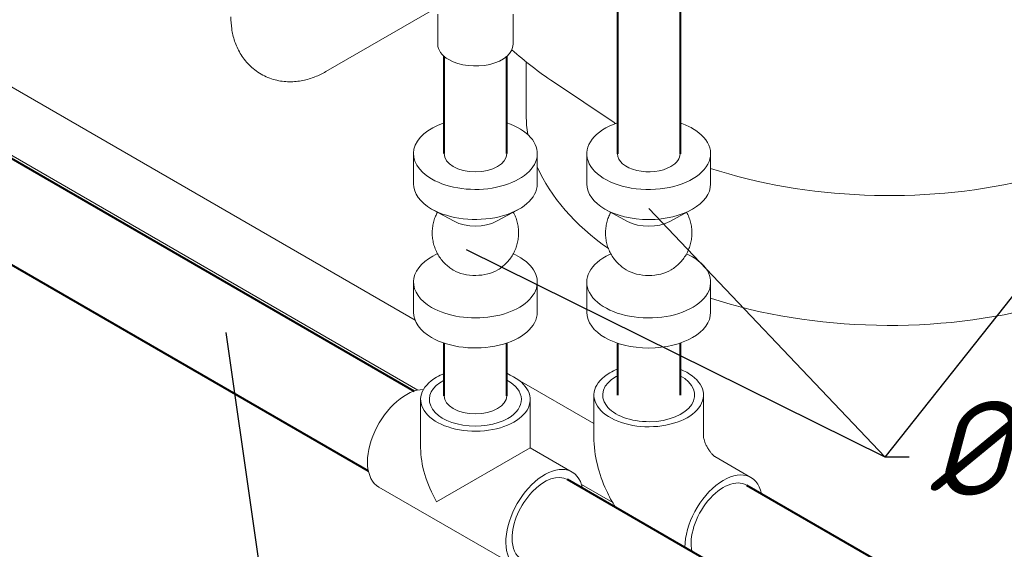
# Model space of a CAD drawing. Extents: x 4114239 to 5838486, y 780458 to 1383318.
# Tile 18 of 231: x 4332112 to 4335684, y 1010832 to 1012752. Entities that reach past the tile are written whole.
import ezdxf

# ---------------------------------------------------------------- set-up
doc = ezdxf.new("R2010")
doc.units = 0
doc.header["$MEASUREMENT"] = 0
doc.layers.add('Основные', color=160, linetype='Continuous', lineweight=40)
doc.styles.add('ГОСТ 250', font='isocpeui.ttf', dxfattribs={"height": 300})

msp = doc.modelspace()

# ---------------------------------------------------------------- linework, layer by layer
at = {"linetype": 'Continuous', "lineweight": 40, "extrusion": (5.55112e-17, 0.816497, 0.57735)}
for p, q in [((4334280.3386, 1012829.4777), (4334280.3386, 1012266.0836, 0)), ((4334507.9853, 1012829.4777), (4334507.9853, 1012266.0836, 0)), ((4331472.7907, 1012601.1652, 0), (4333543.7462, 1011405.4984)), ((4333651.5495, 1012266.3222), (4333651.5495, 1012619.3635)), ((4333879.1962, 1012266.3222, 0), (4333879.1962, 1012619.3635, 0)), ((4331305.8498, 1012312.0151, 0), (4333376.8053, 1011116.3484, 0)), ((4333651.5495, 1011388.644, 0), (4333651.5495, 1011579.5607)), ((4333879.1962, 1011388.644), (4333879.1962, 1011579.5607, 0)), ((4334280.3386, 1011579.3221), (4334280.3386, 1011390.7344, 0)), ((4334507.9853, 1011579.3221), (4334507.9853, 1011390.7344, 0)), ((4337171.8064, 1009310.8369), (4334099.9572, 1011084.3698)), ((4334749.3506, 1011064.6797, 0), (4337189.4259, 1009655.9016, 0))]:
    msp.add_line(p, q, dxfattribs=at)
at = {"color": 0, "linetype": 'Continuous', "lineweight": 0, "extrusion": (5.55112e-17, 0.816497, 0.57735)}
for p, q in [((4333621.4205, 1012794.1347), (4333222.3405, 1012563.7258, 0)), ((4333628.7848, 1012662.9546, 0), (4333628.7848, 1012771.9068, 0)), ((4333901.9608, 1012662.9546), (4333901.9608, 1012771.9999, 0)), ((4331675.5996, 1012742.86), (4333546.2621, 1011662.8326, 0)), ((4333949.9382, 1012404.0941, 0), (4333949.9382, 1012598.8944)), ((4333556.6515, 1011409.0039), (4331523.357, 1012582.9271, 0)), ((4334268.6645, 1012378.9168), (4334048.4729, 1012526.6865)), ((4333540.7615, 1012266.3222, 0), (4333540.7615, 1012157.2768, 0)), ((4333989.9842, 1012266.3222, 0), (4333989.9842, 1012157.2768)), ((4334169.5506, 1012266.0836, 0), (4334169.5506, 1012157.0383, 0)), ((4334618.7733, 1012266.0836, 0), (4334618.7733, 1012157.0383, 0)), ((4333688.2297, 1012020.9358), (4333611.0865, 1012063.0325, 0)), ((4333842.516, 1012020.9358, 0), (4333919.6592, 1012063.0325, 0)), ((4334317.0188, 1012020.6972, 0), (4334239.8756, 1012062.7939)), ((4334471.3051, 1012020.6972, 0), (4334548.4483, 1012062.7939)), ((4333627.8264, 1011903.7805), (4333611.0865, 1011894.6456, 0)), ((4333902.9193, 1011903.7805, 0), (4333919.6592, 1011894.6456, 0)), ((4334256.6155, 1011903.5419), (4334239.8756, 1011894.407, 0)), ((4334531.7084, 1011903.5419, 0), (4334548.4483, 1011894.407, 0)), ((4333540.7615, 1011800.4012, 0), (4333540.7615, 1011691.3559)), ((4333989.9842, 1011800.4012), (4333989.9842, 1011691.3559, 0)), ((4334169.5506, 1011800.1627), (4334169.5506, 1011691.1174, 0)), ((4334618.7733, 1011800.1627, 0), (4334618.7733, 1011691.1174, 0)), ((4333879.1962, 1011470.613), (4333891.9361, 1011463.2576, 0)), ((4333918.6951, 1011447.8083), (4334195.3505, 1011288.0812, 0)), ((4333566.5614, 1011199.5593, 0), (4333566.5614, 1011374.7369, 0)), ((4333964.1842, 1011199.5593, 0), (4333964.1842, 1011374.7369, 0)), ((4334195.3505, 1011390.7344, 0), (4334195.3505, 1011239.5579, 0)), ((4334592.9733, 1011390.7344, 0), (4334592.9733, 1011239.5579)), ((4333964.1842, 1011199.5593, 0), (4333624.7919, 1011003.6111, 0)), ((4333964.1842, 1011199.5593, 0), (4334115.8925, 1011111.9705, 0)), ((4334765.2858, 1011092.2804), (4334634.3632, 1011167.8686)), ((4333414.8532, 1011057.5805), (4333917.0811, 1010767.6191, 0)), ((4334263.5022, 1011000.9035), (4334150.5236, 1011066.1318))]:
    msp.add_line(p, q, dxfattribs=at)
for q in [(4335909.457, 1011995.6468), (4333732.4892, 1011917.4812)]:
    msp.add_line((4335251.88, 1011165.935), q)
at = {"color": 7, "lineweight": 25, "ltscale": 1000}
for points in [[(4335339.3881, 1011165.935), (4335251.88, 1011165.935), (4334394.1619, 1012067.8194)], [(4332970.4508, 1010241.2084), (4333057.9589, 1010241.2084), (4332861.1844, 1011617.5087)]]:
    msp.add_lwpolyline(points, dxfattribs=at)
at = {"color": 0, "linetype": 'Continuous', "lineweight": 0, "extrusion": (1.13953e-16, 1.66533e-16, -1)}
for start_param, end_param in [(2.35619449, 3.141592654), (0, 2.35619449)]:
    msp.add_ellipse((4333765.3728, 1012662.9546, 0), major_axis=(136.588, 0), ratio=0.577350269, start_param=start_param, end_param=end_param, dxfattribs=at)
at = {"color": 0, "linetype": 'Continuous', "lineweight": 0, "extrusion": (1.38741e-16, 1.11022e-16, -1)}
for centre, major_axis, start_param, end_param in [((4333765.3728, 1012266.3222, 0), (224.6114, 0), 2.35619449, 4.180970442), ((4333765.3728, 1012266.3222, 0), (224.6114, 0), 5.243807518, 8.639379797), ((4333765.3728, 1012157.2768, 0), (224.6114, 0), 2.35619449, 3.141592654), ((4333765.3728, 1012157.2768, 0), (224.6114, 0), 0, 2.35619449), ((4333765.3728, 1012068.0579, 0), (112.3057, 0), 0.813576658, 2.328015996), ((4333765.3728, 1011800.4012), (224.6114, 0), 2.35619449, 3.955169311), ((4333765.3728, 1011800.4012), (224.6114, 0), 5.46960865, 8.639379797), ((4333765.3728, 1011889.6201, 0), (112.3057, 0), 2.35619449, 2.382832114), ((4333765.3728, 1011889.6201, 0), (112.3057, 0), 0.758760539, 2.35619449), ((4333765.3728, 1011691.3559, 0), (224.6114, 0), 2.35619449, 3.141592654), ((4333765.3728, 1011691.3559, 0), (224.6114, 0), 0, 2.35619449)]:
    msp.add_ellipse(centre, major_axis=major_axis, ratio=0.577350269, start_param=start_param, end_param=end_param, dxfattribs=at)
at = {"color": 0, "linetype": 'Continuous', "lineweight": 0, "extrusion": (-1.91698e-17, 1.66533e-16, -1)}
for centre, start_param, end_param in [((4335267.366, 1012404.0941), 3.051357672, 3.141592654), ((4335267.366, 1012874.9716, 0), 2.425278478, 2.431143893), ((4335267.366, 1012404.0941), 2.455625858, 2.894398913), ((4335267.366, 1012874.9716, 0), 1.193388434, 2.085546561), ((4335267.366, 1012404.0941), 1.127911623, 2.085546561)]:
    msp.add_ellipse(centre, major_axis=(1317.4278, 0), ratio=0.577350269, start_param=start_param, end_param=end_param, dxfattribs=at)
at = {"color": 0, "linetype": 'Continuous', "lineweight": 0, "extrusion": (1.10799e-16, 2.22045e-16, -1)}
for centre, major_axis, start_param, end_param in [((4334394.1619, 1012266.0836, 0), (-224.6114, 0), 2.35619449, 7.322563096), ((4334394.1619, 1012266.0836, 0), (-224.6114, 0), 2.102214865, 2.35619449), ((4334394.1619, 1012157.0383, 0), (-224.6114, 0), 3.141592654, 6.283185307), ((4334394.1619, 1012067.8194), (-112.3057, 0), 3.955169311, 5.46960865), ((4334394.1619, 1011800.1627), (-224.6114, 0), 2.35619449, 7.096761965), ((4334394.1619, 1011800.1627), (-224.6114, 0), 2.328015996, 2.35619449), ((4334394.1619, 1011889.3816, 0), (-112.3057, 0), 3.900353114, 5.524424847), ((4334394.1619, 1011691.1174, 0), (-224.6114, 0), 3.141592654, 6.283185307)]:
    msp.add_ellipse(centre, major_axis=major_axis, ratio=0.577350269, start_param=start_param, end_param=end_param, dxfattribs=at)
at = {"color": 0, "linetype": 'Continuous', "lineweight": 0, "extrusion": (5.46976e-17, 1.66533e-16, -1)}
for centre, major_axis, start_param, end_param in [((4333765.3728, 1012266.3222, 0), (-113.8233, 0), 3.141592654, 6.283185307), ((4334394.1619, 1012266.0836, 0), (113.8233, 0), 0.785398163, 3.141592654), ((4334394.1619, 1012266.0836, 0), (113.8233, 0), 0, 0.785398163)]:
    msp.add_ellipse(centre, major_axis=major_axis, ratio=0.577350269, start_param=start_param, end_param=end_param, dxfattribs=at)
at = {"color": 0, "linetype": 'Continuous', "lineweight": 0, "extrusion": (-6.26308e-17, 1.66533e-16, -1)}
for start_param, end_param in [(2.180371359, 7.068583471), (0.785398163, 0.961221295)]:
    msp.add_ellipse((4334394.1619, 1011390.7344), major_axis=(-198.8114, 0), ratio=0.577350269, start_param=start_param, end_param=end_param, dxfattribs=at)
at = {"color": 0, "linetype": 'Continuous', "lineweight": 0, "extrusion": (-2.41957e-17, 2.22045e-16, -1)}
for start_param, end_param in [(2.180371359, 7.068583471), (0.785398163, 0.961221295)]:
    msp.add_ellipse((4333765.3728, 1011374.7369, 0), major_axis=(-198.8114, 0), ratio=0.577350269, start_param=start_param, end_param=end_param, dxfattribs=at)
at = {"color": 0, "linetype": 'Continuous', "lineweight": 0, "extrusion": (-3.72938e-17, 1.66533e-16, -1)}
for start_param, end_param in [(0.785398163, 3.962143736), (5.462634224, 7.068583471)]:
    msp.add_ellipse((4333765.3728, 1011374.7369, 0), major_axis=(166.9409, 0), ratio=0.577350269, start_param=start_param, end_param=end_param, dxfattribs=at)
at = {"color": 0, "linetype": 'Continuous', "lineweight": 0, "extrusion": (7.37285e-17, 2.22045e-16, -1)}
for start_param, end_param in [(2.321041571, 7.068583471), (0.785398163, 0.820551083)]:
    msp.add_ellipse((4334394.1619, 1011390.7344), major_axis=(-166.9409, 0), ratio=0.577350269, start_param=start_param, end_param=end_param, dxfattribs=at)
at = {"color": 0, "linetype": 'Continuous', "lineweight": 0, "extrusion": (3.89112e-17, 2.3393e-16, -1)}
for centre, start_param, end_param in [((4333514.2589, 1011229.7562), 0, 2.817910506), ((4334016.4868, 1010939.7948, 0), 5.709109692, 9.998853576), ((4334665.8801, 1010920.1047), 0.784524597, 3.715668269)]:
    msp.add_ellipse(centre, major_axis=(-99.4057, -172.1757), ratio=0.577350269, start_param=start_param, end_param=end_param, dxfattribs=at)
at = {"color": 0, "linetype": 'Continuous', "lineweight": 0, "extrusion": (8.84359e-17, 2.22045e-16, -1)}
msp.add_ellipse((4333765.3728, 1011388.644, 0), major_axis=(-113.8233, 0), ratio=0.577350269, start_param=3.141592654, end_param=6.283185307, dxfattribs=at)
at = {"color": 0, "linetype": 'Continuous', "lineweight": 0, "extrusion": (-3.89112e-17, 2.3393e-16, -1)}
msp.add_ellipse((4333765.3728, 1011084.7755, 0), major_axis=(140.5809, -243.4933), ratio=0.577350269, start_param=1.570796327, end_param=2.35619449, dxfattribs=at)
at = {"color": 0, "linetype": 'Continuous', "lineweight": 0, "extrusion": (6.29482e-17, 2.20052e-16, -1)}
for centre, major_axis, start_param, end_param in [((4334016.4868, 1010939.7948, 0), (83.4704, 144.575), 3.926990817, 6.283185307), ((4334665.8801, 1010920.1047), (-83.4704, -144.575), 0.568266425, 3.141592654), ((4334016.4868, 1010939.7948, 0), (83.4704, 144.575), 3.141592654, 3.926990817)]:
    msp.add_ellipse(centre, major_axis=major_axis, ratio=0.577350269, start_param=start_param, end_param=end_param, dxfattribs=at)
at = {"color": 0, "linetype": 'Continuous', "lineweight": 0}
for points, knots in [([(4332987.7207, 1012554.7667, 0), (4332971.6615, 1012564.0385, 0), (4332956.9199, 1012575.5339), (4332931.5235, 1012601.2341), (4332920.861, 1012615.3915, 0), (4332903.593, 1012644.555), (4332896.9552, 1012659.5541), (4332886.9187, 1012689.4272, 0), (4332883.5048, 1012704.3143), (4332879.1309, 1012733.6765), (4332878.1696, 1012748.162), (4332878.1696, 1012762.4329, 0)], [2.3561944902, 2.3561944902, 2.3561944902, 2.3561944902, 2.5132741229, 2.5132741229, 2.6703537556, 2.6703537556, 2.8274333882, 2.8274333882, 2.9845130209, 2.9845130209, 3.1415926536, 3.1415926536, 3.1415926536, 3.1415926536]), ([(4333222.3405, 1012563.7258, 0), (4333209.9815, 1012556.5904), (4333196.9561, 1012550.1801), (4333169.3407, 1012539.2868), (4333154.7411, 1012534.7999), (4333123.852, 1012528.5552, 0), (4333107.5435, 1012526.8041, 0), (4333073.6532, 1012527.1768, 0), (4333056.0612, 1012529.3322), (4333021.1061, 1012538.476, 0), (4333003.7799, 1012545.4949), (4332987.7207, 1012554.7667, 0)], [1.5707963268, 1.5707963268, 1.5707963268, 1.5707963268, 1.7278759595, 1.7278759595, 1.8849555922, 1.8849555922, 2.0420352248, 2.0420352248, 2.1991148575, 2.1991148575, 2.3561944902, 2.3561944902, 2.3561944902, 2.3561944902]), ([(4333627.8264, 1012053.8976, 0), (4333625.3535, 1012049.3656, 0), (4333623.1024, 1012044.7072, 0), (4333618.5534, 1012033.9684, 0), (4333616.3862, 1012027.8104), (4333612.8407, 1012015.2969), (4333611.4555, 1012008.9173), (4333609.4925, 1011996.0602), (4333608.9108, 1011989.5579), (4333608.5607, 1011976.5566, 0), (4333608.7915, 1011970.0324, 0), (4333610.0597, 1011957.0883), (4333611.0995, 1011950.6434), (4333613.9664, 1011937.9572), (4333615.799, 1011931.6915, 0), (4333620.2201, 1011919.4599, 0), (4333622.8172, 1011913.4704), (4333628.7239, 1011901.883, 0), (4333632.0451, 1011896.2627), (4333639.3461, 1011885.4991, 0), (4333643.3399, 1011880.3351), (4333651.9218, 1011870.5622), (4333656.5264, 1011865.9344), (4333666.2562, 1011857.3037, 0), (4333671.4002, 1011853.284, 0), (4333679.0914, 1011848.0106, 0), (4333681.4632, 1011846.4769, 0), (4333683.8738, 1011845.009, 0)], [27.046087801, 27.046087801, 27.046087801, 27.046087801, 32.145621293, 32.145621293, 38.573055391, 38.573055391, 45.000485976, 45.000485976, 51.427914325, 51.427914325, 57.855341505, 57.855341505, 64.282768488, 64.282768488, 70.7101962, 70.7101962, 77.13762566, 77.13762566, 83.565058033, 83.565058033, 89.992494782, 89.992494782, 96.419937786, 96.419937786, 102.847389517, 102.847389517, 105.636964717, 105.636964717, 105.636964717, 105.636964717]), ([(4333846.8719, 1011845.009, 0), (4333852.4334, 1011848.3957, 0), (4333857.7937, 1011852.137, 0), (4333867.9808, 1011860.2365), (4333872.828, 1011864.6095, 0), (4333881.9237, 1011873.9061, 0), (4333886.1899, 1011878.8476, 0), (4333894.0599, 1011889.2024, 0), (4333897.679, 1011894.6357, 0), (4333904.2013, 1011905.8882), (4333907.1171, 1011911.7291, 0), (4333912.1905, 1011923.7048, 0), (4333914.3579, 1011929.8628, 0), (4333917.9038, 1011942.3762, 0), (4333919.2892, 1011948.7558, 0), (4333921.2526, 1011961.6128, 0), (4333921.8345, 1011968.1151, 0), (4333922.1851, 1011981.1164, 0), (4333921.9544, 1011987.6406, 0), (4333920.6866, 1012000.5847), (4333919.6471, 1012007.0297), (4333916.7806, 1012019.7159), (4333914.9482, 1012025.9817), (4333910.5275, 1012038.2135, 0), (4333907.9307, 1012044.203), (4333904.31, 1012051.3062, 0), (4333903.6238, 1012052.6067, 0), (4333902.9193, 1012053.8976, 0)], [0, 0, 0, 0, 6.4358306, 6.4358306, 12.863278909, 12.863278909, 19.290735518, 19.290735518, 25.71818204, 25.71818204, 32.145621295, 32.145621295, 38.573055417, 38.573055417, 45.000486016, 45.000486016, 51.427914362, 51.427914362, 57.855341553, 57.855341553, 64.282768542, 64.282768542, 70.710196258, 70.710196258, 77.137625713, 77.137625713, 78.590201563, 78.590201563, 78.590201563, 78.590201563]), ([(4334256.6155, 1012053.6591, 0), (4334254.1426, 1012049.127, 0), (4334251.8915, 1012044.4687, 0), (4334247.3425, 1012033.7299), (4334245.1753, 1012027.5718, 0), (4334241.6298, 1012015.0583, 0), (4334240.2446, 1012008.6787, 0), (4334238.2816, 1011995.8216, 0), (4334237.6999, 1011989.3194, 0), (4334237.3498, 1011976.318, 0), (4334237.5806, 1011969.7938, 0), (4334238.8488, 1011956.8497, 0), (4334239.8886, 1011950.4048), (4334242.7555, 1011937.7187, 0), (4334244.5881, 1011931.4529, 0), (4334249.0092, 1011919.2213, 0), (4334251.6063, 1011913.2319), (4334257.5131, 1011901.6445), (4334260.8342, 1011896.0241, 0), (4334268.1352, 1011885.2606), (4334272.129, 1011880.0965, 0), (4334280.7109, 1011870.3236), (4334285.3155, 1011865.6959, 0), (4334295.0453, 1011857.0651, 0), (4334300.1893, 1011853.0454), (4334307.8805, 1011847.772, 0), (4334310.2523, 1011846.2384), (4334312.6629, 1011844.7704, 0)], [27.046085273, 27.046085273, 27.046085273, 27.046085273, 32.145621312, 32.145621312, 38.573055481, 38.573055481, 45.000486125, 45.000486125, 51.427914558, 51.427914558, 57.85534182, 57.85534182, 64.282768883, 64.282768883, 70.710196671, 70.710196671, 77.137626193, 77.137626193, 83.565058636, 83.565058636, 89.992495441, 89.992495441, 96.41993849, 96.41993849, 102.847390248, 102.847390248, 105.636958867, 105.636958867, 105.636958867, 105.636958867]), ([(4334475.661, 1011844.7704), (4334481.2225, 1011848.1571, 0), (4334486.5828, 1011851.8984), (4334496.7699, 1011859.9979), (4334501.6171, 1011864.371, 0), (4334510.7129, 1011873.6675), (4334514.979, 1011878.609), (4334522.849, 1011888.9638), (4334526.4681, 1011894.3971), (4334532.9904, 1011905.6496), (4334535.9062, 1011911.4906), (4334540.9796, 1011923.4663), (4334543.147, 1011929.6243), (4334546.6929, 1011942.1377), (4334548.0783, 1011948.5172), (4334550.0417, 1011961.3742, 0), (4334550.6236, 1011967.8765), (4334550.9742, 1011980.8779, 0), (4334550.7435, 1011987.402, 0), (4334549.4757, 1012000.3462), (4334548.4362, 1012006.7911), (4334545.5697, 1012019.4774, 0), (4334543.7373, 1012025.7432, 0), (4334539.3166, 1012037.9749), (4334536.7197, 1012043.9645, 0), (4334533.0991, 1012051.0676, 0), (4334532.4129, 1012052.3681, 0), (4334531.7084, 1012053.6591)], [0, 0, 0, 0, 6.435830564, 6.435830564, 12.863278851, 12.863278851, 19.290735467, 19.290735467, 25.718182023, 25.718182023, 32.145621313, 32.145621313, 38.573055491, 38.573055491, 45.000486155, 45.000486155, 51.42791459, 51.42791459, 57.855341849, 57.855341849, 64.282768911, 64.282768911, 70.710196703, 70.710196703, 77.137626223, 77.137626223, 78.590198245, 78.590198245, 78.590198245, 78.590198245]), ([(4334273.6395, 1010984.0943), (4334261.3185, 1011003.7135, 0), (4334250.2544, 1011024.109), (4334226.7519, 1011075.0311), (4334215.6567, 1011106.2004), (4334199.9875, 1011170.9323, 0), (4334195.3505, 1011204.5027), (4334195.3505, 1011239.5579)], [5.4334831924, 5.4334831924, 5.4334831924, 5.4334831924, 5.6548667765, 5.6548667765, 5.9690260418, 5.9690260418, 6.2831853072, 6.2831853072, 6.2831853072, 6.2831853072]), ([(4334634.4833, 1011167.7993, 0), (4334634.3619, 1011167.8777), (4334633.9649, 1011168.1421), (4334632.4313, 1011169.2984, 0), (4334631.0167, 1011170.4501), (4334627.6116, 1011173.606), (4334625.6189, 1011175.6117, 0), (4334621.3047, 1011180.4261), (4334618.9731, 1011183.2627, 0), (4334614.2318, 1011189.623, 0), (4334611.8233, 1011193.1717, 0), (4334607.2308, 1011200.6597, 0), (4334605.0543, 1011204.6066, 0), (4334601.2043, 1011212.4109), (4334599.5277, 1011216.2688, 0), (4334596.8108, 1011223.3812), (4334595.75, 1011226.6526), (4334594.211, 1011232.2184, 0), (4334593.7091, 1011234.5504, 0), (4334593.111, 1011238.0104, 0), (4334593.0067, 1011239.1655), (4334592.9769, 1011239.6287, 0), (4334592.9747, 1011239.6689, 0), (4334592.9733, 1011239.6967, 0)], [4.771300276, 4.771300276, 4.771300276, 4.771300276, 4.864201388, 4.864201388, 5.006275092, 5.006275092, 5.148820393, 5.148820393, 5.296986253, 5.296986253, 5.451818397, 5.451818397, 5.610596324, 5.610596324, 5.76822566, 5.76822566, 5.920087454, 5.920087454, 6.064996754, 6.064996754, 6.20637151, 6.20637151, 6.224274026, 6.224274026, 6.224274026, 6.224274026])]:
    msp.add_open_spline(points, degree=3, knots=knots, dxfattribs=at)
msp.add_open_spline([(4334048.4729, 1012526.6865), (4333995.5947, 1012562.1728), (4333945.0947, 1012600.8449), (4333897.5405, 1012643.0548, 0)], degree=3, dxfattribs=at)

# ---------------------------------------------------------------- texts
at = {"layer": 'Основные', "color": 0, "insert": (4335409.668, 1011022.4067), "char_height": 341.469976, "attachment_point": 7, "style": 'ГОСТ 250'}
msp.add_mtext('%%C{\\fArial Narrow|b0|i0|c0|p34;75}', dxfattribs=at)

doc.saveas('drawing.dxf')
